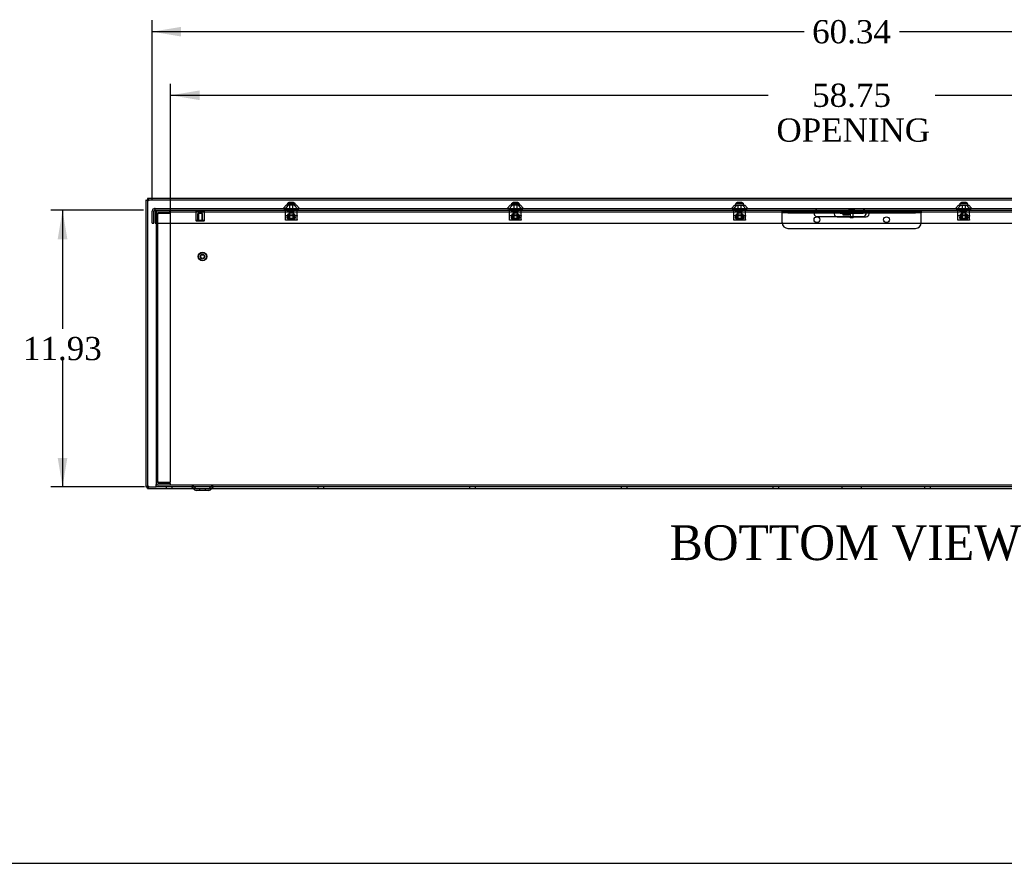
# Model space of a CAD drawing. Header units: inches. Extents: x 1 to 240, y -1 to 159.
# Tile 2 of 11: x 39 to 82, y 0 to 37. Entities that reach past the tile are written whole.
import ezdxf
from ezdxf.enums import TextEntityAlignment as Align
from ezdxf.lldxf.tags import DXFTag

# ---------------------------------------------------------------- set-up
doc = ezdxf.new("R2010")
doc.units = ezdxf.units.IN
doc.header["$MEASUREMENT"] = 0
for name, color, linetype in [('COM55240', 7, 'Continuous'), ('COM70472-33', 7, 'Continuous'), ('COM70473-33', 7, 'Continuous'), ('COM70474-5', 7, 'Continuous'), ('COM70475', 7, 'Continuous'), ('COM70985-13', 7, 'Continuous'), ('Default', 7, 'Continuous'), ('NTS16522', 7, 'Continuous'), ('RNG17670', 7, 'Continuous'), ('RVT19019', 7, 'Continuous'), ('SCS19475', 7, 'Continuous'), ('STD26152', 7, 'Continuous')]:
    doc.layers.add(name, color=color, linetype=linetype)
doc.styles.add('SEACAD_Times_New_Roman', font='times.ttf')
tags = doc.linetypes.add('HIDDEN2', pattern=[0.1875, 0.125, -0.0625]).pattern_tags.tags
tags[6:7] = [DXFTag(74, 4), DXFTag(75, 0), DXFTag(340, '0'), DXFTag(46, 0.0), DXFTag(50, 0.0), DXFTag(44, 0.0), DXFTag(45, 0.0)]
tags[4:5] = [DXFTag(74, 4), DXFTag(75, 0), DXFTag(340, '0'), DXFTag(46, 0.0), DXFTag(50, 0.0), DXFTag(44, 0.0), DXFTag(45, 0.0)]
doc.dimstyles.new('HAMMOND_(STH_-_240x160)', dxfattribs={"dimtxt": 1, "dimasz": 1.25, "dimexe": 0.5, "dimexo": 0.5, "dimgap": 0.25, "dimtad": 0, "dimtih": 1, "dimtoh": 1, "dimzin": 0, "dimdsep": 46, "dimtxsty": 'SEACAD_Times_New_Roman', "dimblk1": '_SE_FILLED', "dimblk2": '_SE_FILLED', "dimsah": 1, "dimcen": 0.5, "dimadec": 0, "dimazin": 0, "dimtfac": 0.8, "dimtofl": 0, "dimtmove": 1, "dimatfit": 3, "dimfxl": 1, "dimtolj": 1, "dimtzin": 0, "dimarcsym": 0})

# ---------------------------------------------------------------- blocks, each defined once
blk = doc.blocks.new('SE6')
at = {"layer": 'COM55240', "color": 7, "linetype": 'Continuous'}
for p, q in [((74.654, 28.488), (74.654, 28.431)), ((74.654, 28.488), (74.716, 28.488)), ((74.716, 28.488), (75.591, 28.488)), ((74.716, 28.488), (74.716, 28.431)), ((75.591, 28.488), (75.591, 28.431)), ((75.591, 28.488), (75.654, 28.488)), ((75.654, 28.488), (75.654, 28.431)), ((74.654, 28.431), (74.716, 28.431)), ((74.716, 28.431), (75.591, 28.431)), ((74.779, 28.431), (74.779, 28.428)), ((74.779, 28.344), (74.779, 28.428)), ((75.029, 28.344), (74.779, 28.344)), ((75.029, 28.428), (75.029, 28.431)), ((75.029, 28.428), (75.029, 28.344)), ((75.591, 28.431), (75.654, 28.431))]:
    blk.add_line(p, q, dxfattribs=at)
at = {"layer": 'COM55240', "color": 7, "linetype": 'HIDDEN2'}
for p, q in [((74.779, 28.431), (74.779, 28.488)), ((74.779, 28.431), (74.779, 28.488)), ((74.779, 28.488), (74.779, 28.431)), ((75.029, 28.431), (75.029, 28.488)), ((75.029, 28.431), (75.029, 28.488)), ((75.085, 28.488), (75.085, 28.431)), ((75.222, 28.431), (75.222, 28.488)), ((75.341, 28.488), (75.341, 28.431)), ((75.466, 28.431), (75.466, 28.488)), ((75.529, 28.431), (75.529, 28.488)), ((75.029, 28.395), (74.779, 28.395))]:
    blk.add_line(p, q, dxfattribs=at)
at = {"layer": 'COM70472-33', "color": 7, "linetype": 'HIDDEN2'}
for p, q in [((45.154, 28.56), (45.154, 28.007)), ((45.749, 28.452), (45.749, 28.56)), ((45.779, 28.452), (45.779, 28.56)), ((45.779, 28.488), (73.654, 28.488)), ((50.867, 28.56), (50.867, 28.488)), ((51.097, 28.488), (51.097, 28.56)), ((60.536, 28.56), (60.536, 28.488)), ((60.766, 28.488), (60.766, 28.56)), ((70.204, 28.56), (70.204, 28.488)), ((70.434, 28.488), (70.434, 28.56)), ((73.654, 28.488), (74.441, 28.488)), ((75.085, 28.56), (75.085, 28.488)), ((75.222, 28.488), (75.222, 28.56)), ((75.654, 28.488), (104.529, 28.488)), ((79.873, 28.56), (79.873, 28.488)), ((80.103, 28.488), (80.103, 28.56)), ((45.749, 28.452), (45.779, 28.452)), ((73.654, 28.293), (74.462, 28.293)), ((105.154, 16.704), (45.154, 16.704)), ((46.746, 16.674), (46.863, 16.557)), ((47.444, 16.557), (47.561, 16.674)), ((47.423, 16.548), (46.885, 16.548)), ((47.029, 16.548), (47.029, 16.476)), ((47.279, 16.476), (47.279, 16.548))]:
    blk.add_line(p, q, dxfattribs=at)
at = {"layer": 'COM70472-33', "color": 7, "linetype": 'Continuous'}
for p, q in [((74.441, 28.488), (74.654, 28.488)), ((74.462, 28.293), (75.654, 28.293)), ((45.154, 28.007), (45.154, 16.74)), ((45.154, 16.632), (45.154, 16.74)), ((105.154, 16.632), (45.154, 16.632)), ((46.695, 16.623), (46.813, 16.506)), ((47.495, 16.506), (47.612, 16.623)), ((47.423, 16.476), (46.885, 16.476))]:
    blk.add_line(p, q, dxfattribs=at)
at = {"layer": 'COM70472-33', "color": 7, "linetype": 'HIDDEN2'}
for centre, radius, start, end in [((73.654, 28.418), 0.125, 164.2167, 270), ((46.674, 16.602), 0.102, 45, 90), ((47.633, 16.602), 0.102, 90, 135), ((46.885, 16.578), 0.03, 225, 270), ((47.423, 16.578), 0.03, 270, 315)]:
    blk.add_arc(centre, radius, start, end, dxfattribs=at)
at = {"layer": 'COM70472-33', "color": 7, "linetype": 'Continuous'}
for centre, radius, start, end in [((75.654, 28.418), 0.125, 270, 15.7833), ((46.674, 16.602), 0.03, 45, 90), ((47.633, 16.602), 0.03, 90, 135), ((46.885, 16.578), 0.102, 225, 270), ((47.423, 16.578), 0.102, 270, 315)]:
    blk.add_arc(centre, radius, start, end, dxfattribs=at)
at = {"layer": 'COM70472-33', "color": 7, "linetype": 'HIDDEN2'}
for points, knots in [([(73.654, 28.56), (73.647, 28.56), (73.64, 28.56), (73.627, 28.56), (73.62, 28.56), (73.608, 28.559), (73.601, 28.558), (73.589, 28.555), (73.584, 28.553), (73.573, 28.547), (73.568, 28.542), (73.559, 28.531), (73.554, 28.524), (73.547, 28.507), (73.543, 28.498), (73.538, 28.476), (73.535, 28.464), (73.533, 28.452)], [0, 0, 0, 0, 0.125, 0.125, 0.25, 0.25, 0.375, 0.375, 0.5, 0.5, 0.625, 0.625, 0.75, 0.75, 0.875, 0.875, 1, 1, 1, 1]), ([(73.654, 28.488), (73.651, 28.488), (73.645, 28.488), (73.636, 28.488), (73.627, 28.488), (73.618, 28.488), (73.61, 28.488), (73.601, 28.487), (73.593, 28.487), (73.586, 28.486), (73.575, 28.484), (73.563, 28.481), (73.552, 28.475), (73.545, 28.469), (73.54, 28.464), (73.536, 28.458), (73.534, 28.454), (73.533, 28.452)], [0, 0, 0, 0, 0.064467, 0.128729, 0.192586, 0.25584, 0.318296, 0.379772, 0.440105, 0.499142, 0.556739, 0.680356, 0.795221, 0.84942, 0.9015, 0.95162, 1, 1, 1, 1]), ([(75.752, 28.525), (75.75, 28.529), (75.747, 28.533), (75.74, 28.542), (75.735, 28.547), (75.724, 28.553), (75.718, 28.555), (75.706, 28.558), (75.7, 28.559), (75.687, 28.56), (75.681, 28.56), (75.667, 28.56), (75.66, 28.56), (75.654, 28.56)], [0.2983962, 0.2983962, 0.2983962, 0.2983962, 0.375, 0.375, 0.5, 0.5, 0.625, 0.625, 0.75, 0.75, 0.875, 0.875, 1, 1, 1, 1])]:
    blk.add_open_spline(points, degree=3, knots=knots, dxfattribs=at)
at = {"layer": 'COM70472-33', "color": 7, "linetype": 'Continuous'}
for points, knots in [([(75.774, 28.452), (75.773, 28.453), (75.772, 28.456), (75.77, 28.459), (75.768, 28.462), (75.766, 28.465), (75.763, 28.468), (75.76, 28.471), (75.757, 28.473), (75.754, 28.476), (75.75, 28.478), (75.746, 28.479), (75.742, 28.481), (75.738, 28.482), (75.734, 28.484), (75.725, 28.486), (75.712, 28.487), (75.696, 28.488), (75.68, 28.488), (75.667, 28.488), (75.658, 28.488), (75.654, 28.488)], [0, 0, 0, 0, 0.027466, 0.055461, 0.084035, 0.11323, 0.14308, 0.173615, 0.204858, 0.236824, 0.269518, 0.302936, 0.337071, 0.37191, 0.407439, 0.443638, 0.575107, 0.712953, 0.807502, 0.903408, 1, 1, 1, 1]), ([(75.774, 28.452), (75.772, 28.464), (75.77, 28.476), (75.764, 28.498), (75.761, 28.507), (75.755, 28.519), (75.754, 28.522), (75.752, 28.525)], [0, 0, 0, 0, 0.125, 0.125, 0.25, 0.25, 0.2983962, 0.2983962, 0.2983962, 0.2983962])]:
    blk.add_open_spline(points, degree=3, knots=knots, dxfattribs=at)
at = {"layer": 'COM70473-33', "color": 7, "linetype": 'Continuous'}
for p, q in [((44.982, 28.007), (44.982, 28.524)), ((45.054, 28.007), (45.054, 28.524)), ((45.107, 28.632), (45.09, 28.632)), ((45.107, 28.56), (45.09, 28.56)), ((45.107, 28.632), (105.201, 28.632)), ((45.107, 28.524), (45.107, 28.632)), ((45.107, 28.524), (45.107, 28.007)), ((50.758, 28.778), (50.631, 28.632)), ((51.206, 28.778), (50.758, 28.778)), ((51.333, 28.632), (51.206, 28.778)), ((60.427, 28.778), (60.3, 28.632)), ((60.874, 28.778), (60.427, 28.778)), ((61.001, 28.632), (60.874, 28.778)), ((70.095, 28.778), (69.968, 28.632)), ((70.095, 28.778), (70.543, 28.778)), ((70.67, 28.632), (70.543, 28.778)), ((75.779, 28.524), (74.529, 28.524)), ((79.764, 28.778), (79.637, 28.632)), ((79.764, 28.778), (80.212, 28.778)), ((80.339, 28.632), (80.212, 28.778)), ((74.529, 28.274), (75.779, 28.274)), ((44.982, 28.007), (45.054, 28.007)), ((45.107, 28.007), (105.201, 28.007))]:
    blk.add_line(p, q, dxfattribs=at)
at = {"layer": 'COM70473-33', "color": 7, "linetype": 'HIDDEN2'}
for p, q in [((45.107, 28.56), (105.201, 28.56)), ((50.853, 28.778), (50.685, 28.585)), ((51.278, 28.585), (51.11, 28.778)), ((60.522, 28.778), (60.354, 28.585)), ((60.947, 28.585), (60.779, 28.778)), ((70.191, 28.778), (70.023, 28.585)), ((70.616, 28.585), (70.448, 28.778)), ((79.86, 28.778), (79.692, 28.585)), ((80.285, 28.585), (80.117, 28.778))]:
    blk.add_line(p, q, dxfattribs=at)
at = {"layer": 'COM70473-33', "color": 7, "linetype": 'Continuous'}
for centre, radius, start, end in [((45.09, 28.524), 0.108, 90, 180), ((45.09, 28.524), 0.036, 90, 180), ((74.529, 28.399), 0.125, 90, 270), ((75.779, 28.399), 0.125, 270, 90)]:
    blk.add_arc(centre, radius, start, end, dxfattribs=at)
at = {"layer": 'COM70473-33', "color": 7, "linetype": 'HIDDEN2'}
for centre, start, end in [((50.631, 28.632), 270, 319), ((51.333, 28.632), 221, 270), ((60.3, 28.632), 270, 319), ((61.001, 28.632), 221, 270), ((69.968, 28.632), 270, 319), ((70.67, 28.632), 221, 270), ((79.637, 28.632), 270, 319), ((80.339, 28.632), 221, 270)]:
    blk.add_arc(centre, 0.072, start, end, dxfattribs=at)
at = {"layer": 'COM70474-5', "color": 7, "linetype": 'HIDDEN2'}
for p, q in [((45.262, 28.54), (45.779, 28.54)), ((45.262, 28.468), (45.779, 28.468)), ((45.154, 28.415), (45.262, 28.415)), ((45.226, 28.432), (45.226, 28.415)), ((45.226, 16.829), (45.226, 28.415)), ((45.779, 28.415), (45.262, 28.415)), ((45.779, 16.829), (45.779, 28.415)), ((45.262, 16.829), (45.154, 16.829)), ((45.226, 16.829), (45.226, 16.812)), ((45.262, 16.829), (45.779, 16.829)), ((45.779, 16.776), (45.262, 16.776)), ((45.779, 16.704), (45.779, 16.776))]:
    blk.add_line(p, q, dxfattribs=at)
for centre, radius, start, end in [((45.262, 28.432), 0.108, 90, 180), ((45.262, 28.432), 0.036, 90, 180), ((45.262, 16.812), 0.108, 180, 270), ((45.262, 16.812), 0.036, 180, 270)]:
    blk.add_arc(centre, radius, start, end, dxfattribs=at)
at = {"layer": 'COM70475', "color": 7, "linetype": 'HIDDEN2'}
for p, q in [((72.154, 28.452), (72.154, 28.524)), ((72.154, 28.524), (72.404, 28.524)), ((72.404, 28.524), (74.529, 28.524)), ((75.779, 28.524), (77.904, 28.524)), ((77.904, 28.524), (78.154, 28.524)), ((78.154, 28.524), (78.154, 28.452)), ((72.154, 28.416), (72.154, 28.452)), ((72.404, 28.452), (72.154, 28.452)), ((72.154, 28.024), (72.154, 28.416)), ((72.404, 28.452), (74.416, 28.452)), ((74.654, 28.452), (75.654, 28.452)), ((75.774, 28.452), (77.904, 28.452)), ((78.154, 28.452), (77.904, 28.452)), ((78.154, 28.416), (78.154, 28.452)), ((78.154, 28.024), (78.154, 28.416)), ((72.404, 27.774), (77.904, 27.774))]:
    blk.add_line(p, q, dxfattribs=at)
at = {"layer": 'COM70475', "color": 7, "linetype": 'Continuous'}
for p, q in [((74.416, 28.452), (74.654, 28.452)), ((75.654, 28.452), (75.774, 28.452))]:
    blk.add_line(p, q, dxfattribs=at)
at = {"layer": 'COM70475', "color": 7, "linetype": 'HIDDEN2'}
for centre in [(73.654, 28.149), (76.654, 28.149)]:
    blk.add_circle(centre, 0.125, dxfattribs=at)
for centre, start, end in [((72.404, 28.024), 180, 270), ((77.904, 28.024), 270, 0)]:
    blk.add_arc(centre, 0.25, start, end, dxfattribs=at)
at = {"layer": 'COM70985-13', "color": 7, "linetype": 'Continuous'}
for p, q in [((44.716, 28.998), (44.716, 16.632)), ((44.716, 28.998), (44.788, 28.998)), ((44.788, 29.07), (44.788, 28.998)), ((105.519, 29.07), (44.788, 29.07)), ((105.519, 28.998), (44.788, 28.998)), ((44.788, 28.998), (44.788, 16.632)), ((44.716, 16.632), (44.788, 16.632)), ((44.788, 16.632), (45.154, 16.632)), ((44.788, 16.56), (44.788, 16.632)), ((46.735, 16.583), (46.735, 16.56)), ((47.573, 16.56), (47.573, 16.584)), ((74.734, 16.632), (74.734, 16.56)), ((75.573, 16.56), (75.573, 16.632)), ((44.788, 16.56), (46.735, 16.56)), ((46.735, 16.56), (46.758, 16.56)), ((47.549, 16.56), (47.573, 16.56)), ((47.573, 16.56), (74.734, 16.56)), ((74.734, 16.56), (75.573, 16.56)), ((75.573, 16.56), (102.734, 16.56))]:
    blk.add_line(p, q, dxfattribs=at)
at = {"layer": 'COM70985-13', "color": 7, "linetype": 'HIDDEN2'}
for p, q in [((45.591, 16.632), (45.591, 16.56)), ((45.841, 16.56), (45.841, 16.632)), ((46.735, 16.632), (46.735, 16.583)), ((47.573, 16.584), (47.573, 16.632)), ((52.133, 16.632), (52.133, 16.56)), ((52.383, 16.56), (52.383, 16.632)), ((58.675, 16.632), (58.675, 16.56)), ((58.925, 16.56), (58.925, 16.632)), ((65.216, 16.632), (65.216, 16.56)), ((65.466, 16.56), (65.466, 16.632)), ((71.758, 16.632), (71.758, 16.56)), ((72.008, 16.56), (72.008, 16.632)), ((78.3, 16.632), (78.3, 16.56)), ((78.55, 16.56), (78.55, 16.632)), ((46.758, 16.56), (47.549, 16.56))]:
    blk.add_line(p, q, dxfattribs=at)
for points in [[(44.824, 28.962), (44.81, 28.965), (44.796, 28.968), (44.77, 28.974), (44.758, 28.977), (44.738, 28.983), (44.73, 28.986), (44.719, 28.992), (44.716, 28.995), (44.716, 28.998)], [(44.788, 29.07), (44.791, 29.07), (44.794, 29.067), (44.8, 29.056), (44.803, 29.048), (44.809, 29.028), (44.812, 29.016), (44.818, 28.99), (44.821, 28.976), (44.824, 28.962)], [(44.716, 16.632), (44.716, 16.635), (44.719, 16.638), (44.73, 16.644), (44.738, 16.647), (44.758, 16.653), (44.77, 16.656), (44.796, 16.662), (44.81, 16.665), (44.824, 16.668)], [(44.824, 16.668), (44.821, 16.654), (44.818, 16.64), (44.812, 16.614), (44.809, 16.602), (44.803, 16.582), (44.8, 16.574), (44.794, 16.563), (44.791, 16.56), (44.788, 16.56)]]:
    blk.add_open_spline(points, degree=3, knots=[0, 0, 0, 0, 0.25, 0.25, 0.5, 0.5, 0.75, 0.75, 1, 1, 1, 1], dxfattribs=at)
at = {"layer": 'COM70985-13', "color": 7, "linetype": 'Continuous'}
for points in [[(44.788, 28.998), (44.794, 28.998), (44.8, 28.994), (44.812, 28.981), (44.818, 28.971), (44.824, 28.962)], [(44.824, 28.962), (44.815, 28.968), (44.805, 28.974), (44.792, 28.986), (44.788, 28.992), (44.788, 28.998)], [(44.788, 16.632), (44.788, 16.638), (44.792, 16.644), (44.805, 16.656), (44.815, 16.662), (44.824, 16.668)], [(44.824, 16.668), (44.818, 16.659), (44.812, 16.649), (44.8, 16.636), (44.794, 16.632), (44.788, 16.632)]]:
    blk.add_open_spline(points, degree=3, knots=[0, 0, 0, 0, 0.5, 0.5, 1, 1, 1, 1], dxfattribs=at)
at = {"layer": 'NTS16522', "color": 7, "linetype": 'HIDDEN2'}
for p, q in [((50.732, 28.56), (50.732, 28.578)), ((50.732, 28.578), (51.232, 28.578)), ((50.732, 28.544), (50.732, 28.56)), ((50.732, 28.328), (50.732, 28.544)), ((50.795, 28.56), (50.795, 28.578)), ((50.839, 28.56), (50.839, 28.578)), ((50.875, 28.578), (50.875, 28.56)), ((51.089, 28.56), (51.089, 28.578)), ((51.125, 28.56), (51.125, 28.578)), ((51.169, 28.56), (51.169, 28.578)), ((51.232, 28.56), (51.232, 28.578)), ((51.232, 28.56), (51.232, 28.544)), ((51.232, 28.328), (51.232, 28.544)), ((60.401, 28.56), (60.401, 28.578)), ((60.401, 28.578), (60.901, 28.578)), ((60.401, 28.544), (60.401, 28.56)), ((60.401, 28.328), (60.401, 28.544)), ((60.464, 28.56), (60.464, 28.578)), ((60.508, 28.56), (60.508, 28.578)), ((60.544, 28.578), (60.544, 28.56)), ((60.758, 28.56), (60.758, 28.578)), ((60.794, 28.56), (60.794, 28.578)), ((60.838, 28.56), (60.838, 28.578)), ((60.901, 28.56), (60.901, 28.578)), ((60.901, 28.56), (60.901, 28.544)), ((60.901, 28.328), (60.901, 28.544)), ((70.069, 28.56), (70.069, 28.578)), ((70.069, 28.578), (70.569, 28.578)), ((70.069, 28.544), (70.069, 28.56)), ((70.069, 28.328), (70.069, 28.544)), ((70.132, 28.56), (70.132, 28.578)), ((70.176, 28.56), (70.176, 28.578)), ((70.212, 28.578), (70.212, 28.56)), ((70.426, 28.56), (70.426, 28.578)), ((70.462, 28.56), (70.462, 28.578)), ((70.506, 28.56), (70.506, 28.578)), ((70.569, 28.56), (70.569, 28.578)), ((70.569, 28.56), (70.569, 28.544)), ((70.569, 28.328), (70.569, 28.544)), ((79.738, 28.56), (79.738, 28.578)), ((79.738, 28.578), (80.238, 28.578)), ((79.738, 28.544), (79.738, 28.56)), ((79.738, 28.328), (79.738, 28.544)), ((79.801, 28.56), (79.801, 28.578)), ((79.845, 28.56), (79.845, 28.578)), ((79.881, 28.578), (79.881, 28.56)), ((80.095, 28.56), (80.095, 28.578)), ((80.131, 28.56), (80.131, 28.578)), ((80.175, 28.56), (80.175, 28.578)), ((80.238, 28.56), (80.238, 28.578)), ((80.238, 28.56), (80.238, 28.544)), ((80.238, 28.328), (80.238, 28.544)), ((50.732, 28.328), (51.232, 28.328)), ((50.732, 28.296), (50.732, 28.328)), ((51.232, 28.31), (50.732, 28.31)), ((50.732, 28.165), (50.732, 28.296)), ((50.732, 28.133), (50.732, 28.165)), ((50.732, 28.15), (51.232, 28.15)), ((51.232, 28.133), (50.732, 28.133)), ((50.806, 28.21), (50.824, 28.31)), ((50.806, 28.21), (50.827, 28.185)), ((50.806, 28.21), (50.831, 28.21)), ((50.838, 28.357), (50.823, 28.357)), ((50.823, 28.357), (50.823, 28.347)), ((50.837, 28.347), (50.823, 28.347)), ((50.827, 28.185), (50.831, 28.21)), ((51.137, 28.185), (50.827, 28.185)), ((50.849, 28.31), (50.831, 28.21)), ((50.831, 28.21), (51.132, 28.21)), ((50.838, 28.357), (50.833, 28.328)), ((50.838, 28.357), (50.846, 28.401)), ((50.838, 28.357), (50.84, 28.357)), ((50.861, 28.357), (50.84, 28.357)), ((50.846, 28.401), (51.117, 28.401)), ((50.861, 28.357), (50.861, 28.401)), ((50.875, 28.15), (50.875, 28.133)), ((50.887, 28.185), (50.887, 28.401)), ((50.904, 28.195), (50.894, 28.185)), ((50.904, 28.401), (50.904, 28.195)), ((51.06, 28.195), (50.904, 28.195)), ((51.06, 28.195), (51.06, 28.401)), ((51.07, 28.185), (51.06, 28.195)), ((51.077, 28.185), (51.077, 28.401)), ((51.089, 28.133), (51.089, 28.15)), ((51.102, 28.401), (51.102, 28.357)), ((51.124, 28.357), (51.102, 28.357)), ((51.132, 28.21), (51.114, 28.31)), ((51.117, 28.401), (51.125, 28.357)), ((51.124, 28.357), (51.125, 28.357)), ((51.125, 28.357), (51.13, 28.328)), ((51.125, 28.357), (51.14, 28.357)), ((51.127, 28.347), (51.14, 28.347)), ((51.157, 28.21), (51.132, 28.21)), ((51.137, 28.185), (51.132, 28.21)), ((51.137, 28.185), (51.157, 28.21)), ((51.14, 28.347), (51.14, 28.357)), ((51.14, 28.31), (51.157, 28.21)), ((51.232, 28.328), (51.232, 28.296)), ((51.232, 28.165), (51.232, 28.296)), ((51.232, 28.165), (51.232, 28.133)), ((60.401, 28.328), (60.901, 28.328)), ((60.401, 28.296), (60.401, 28.328)), ((60.901, 28.31), (60.401, 28.31)), ((60.401, 28.165), (60.401, 28.296)), ((60.401, 28.133), (60.401, 28.165)), ((60.401, 28.15), (60.901, 28.15)), ((60.901, 28.133), (60.401, 28.133)), ((60.475, 28.21), (60.493, 28.31)), ((60.475, 28.21), (60.496, 28.185)), ((60.475, 28.21), (60.5, 28.21)), ((60.507, 28.357), (60.492, 28.357)), ((60.492, 28.357), (60.492, 28.347)), ((60.505, 28.347), (60.492, 28.347)), ((60.496, 28.185), (60.5, 28.21)), ((60.806, 28.185), (60.496, 28.185)), ((60.518, 28.31), (60.5, 28.21)), ((60.5, 28.21), (60.801, 28.21)), ((60.507, 28.357), (60.502, 28.328)), ((60.507, 28.357), (60.515, 28.401)), ((60.507, 28.357), (60.509, 28.357)), ((60.53, 28.357), (60.509, 28.357)), ((60.515, 28.401), (60.786, 28.401)), ((60.53, 28.357), (60.53, 28.401)), ((60.544, 28.15), (60.544, 28.133)), ((60.556, 28.185), (60.556, 28.401)), ((60.572, 28.195), (60.562, 28.185)), ((60.572, 28.401), (60.572, 28.195)), ((60.729, 28.195), (60.572, 28.195)), ((60.729, 28.195), (60.729, 28.401)), ((60.739, 28.185), (60.729, 28.195)), ((60.746, 28.185), (60.746, 28.401)), ((60.758, 28.133), (60.758, 28.15)), ((60.771, 28.401), (60.771, 28.357)), ((60.793, 28.357), (60.771, 28.357)), ((60.801, 28.21), (60.783, 28.31)), ((60.786, 28.401), (60.794, 28.357)), ((60.793, 28.357), (60.794, 28.357)), ((60.794, 28.357), (60.799, 28.328)), ((60.794, 28.357), (60.809, 28.357)), ((60.796, 28.347), (60.809, 28.347)), ((60.826, 28.21), (60.801, 28.21)), ((60.806, 28.185), (60.801, 28.21)), ((60.806, 28.185), (60.826, 28.21)), ((60.808, 28.31), (60.826, 28.21)), ((60.809, 28.347), (60.809, 28.357)), ((60.901, 28.328), (60.901, 28.296)), ((60.901, 28.165), (60.901, 28.296)), ((60.901, 28.165), (60.901, 28.133)), ((70.069, 28.328), (70.569, 28.328)), ((70.069, 28.296), (70.069, 28.328)), ((70.569, 28.31), (70.069, 28.31)), ((70.069, 28.165), (70.069, 28.296)), ((70.069, 28.133), (70.069, 28.165)), ((70.069, 28.15), (70.569, 28.15)), ((70.569, 28.133), (70.069, 28.133)), ((70.144, 28.21), (70.161, 28.31)), ((70.144, 28.21), (70.164, 28.185)), ((70.144, 28.21), (70.169, 28.21)), ((70.176, 28.357), (70.161, 28.357)), ((70.161, 28.357), (70.161, 28.347)), ((70.174, 28.347), (70.161, 28.347)), ((70.164, 28.185), (70.169, 28.21)), ((70.474, 28.185), (70.164, 28.185)), ((70.187, 28.31), (70.169, 28.21)), ((70.169, 28.21), (70.47, 28.21)), ((70.176, 28.357), (70.171, 28.328)), ((70.176, 28.357), (70.184, 28.401)), ((70.176, 28.357), (70.177, 28.357)), ((70.199, 28.357), (70.177, 28.357)), ((70.184, 28.401), (70.455, 28.401)), ((70.199, 28.357), (70.199, 28.401)), ((70.212, 28.15), (70.212, 28.133)), ((70.224, 28.185), (70.224, 28.401)), ((70.241, 28.195), (70.231, 28.185)), ((70.241, 28.401), (70.241, 28.195)), ((70.241, 28.195), (70.397, 28.195)), ((70.397, 28.195), (70.397, 28.401)), ((70.407, 28.185), (70.397, 28.195)), ((70.414, 28.185), (70.414, 28.401)), ((70.426, 28.133), (70.426, 28.15)), ((70.44, 28.401), (70.44, 28.357)), ((70.461, 28.357), (70.44, 28.357)), ((70.47, 28.21), (70.452, 28.31)), ((70.455, 28.401), (70.463, 28.357)), ((70.461, 28.357), (70.463, 28.357)), ((70.463, 28.357), (70.468, 28.328)), ((70.463, 28.357), (70.478, 28.357)), ((70.464, 28.347), (70.478, 28.347)), ((70.495, 28.21), (70.47, 28.21)), ((70.474, 28.185), (70.47, 28.21)), ((70.474, 28.185), (70.495, 28.21)), ((70.477, 28.31), (70.495, 28.21)), ((70.478, 28.347), (70.478, 28.357)), ((70.569, 28.328), (70.569, 28.296)), ((70.569, 28.165), (70.569, 28.296)), ((70.569, 28.165), (70.569, 28.133)), ((79.738, 28.328), (80.238, 28.328)), ((79.738, 28.296), (79.738, 28.328)), ((80.238, 28.31), (79.738, 28.31)), ((79.738, 28.165), (79.738, 28.296)), ((79.738, 28.133), (79.738, 28.165)), ((79.738, 28.15), (80.238, 28.15)), ((80.238, 28.133), (79.738, 28.133)), ((79.812, 28.21), (79.83, 28.31)), ((79.812, 28.21), (79.833, 28.185)), ((79.812, 28.21), (79.838, 28.21)), ((79.845, 28.357), (79.83, 28.357)), ((79.83, 28.357), (79.83, 28.347)), ((79.843, 28.347), (79.83, 28.347)), ((79.833, 28.185), (79.838, 28.21)), ((80.143, 28.185), (79.833, 28.185)), ((79.856, 28.31), (79.838, 28.21)), ((79.838, 28.21), (80.138, 28.21)), ((79.845, 28.357), (79.84, 28.328)), ((79.845, 28.357), (79.852, 28.401)), ((79.845, 28.357), (79.846, 28.357)), ((79.867, 28.357), (79.846, 28.357)), ((79.852, 28.401), (80.124, 28.401)), ((79.867, 28.357), (79.867, 28.401)), ((79.881, 28.15), (79.881, 28.133)), ((79.893, 28.185), (79.893, 28.401)), ((79.91, 28.195), (79.9, 28.185)), ((79.91, 28.401), (79.91, 28.195)), ((79.91, 28.195), (80.066, 28.195)), ((80.066, 28.195), (80.066, 28.401)), ((80.076, 28.185), (80.066, 28.195)), ((80.083, 28.185), (80.083, 28.401)), ((80.095, 28.133), (80.095, 28.15)), ((80.109, 28.401), (80.109, 28.357)), ((80.13, 28.357), (80.109, 28.357)), ((80.138, 28.21), (80.121, 28.31)), ((80.124, 28.401), (80.131, 28.357)), ((80.13, 28.357), (80.131, 28.357)), ((80.131, 28.357), (80.137, 28.328)), ((80.131, 28.357), (80.146, 28.357)), ((80.133, 28.347), (80.146, 28.347)), ((80.164, 28.21), (80.138, 28.21)), ((80.143, 28.185), (80.138, 28.21)), ((80.143, 28.185), (80.164, 28.21)), ((80.146, 28.347), (80.146, 28.357)), ((80.146, 28.31), (80.164, 28.21)), ((80.238, 28.328), (80.238, 28.296)), ((80.238, 28.165), (80.238, 28.296)), ((80.238, 28.165), (80.238, 28.133))]:
    blk.add_line(p, q, dxfattribs=at)
for centre, start_param, end_param in [((50.782, 28.664), 0.820505, 0.946712), ((51.182, 28.664), -0.946712, -0.820505), ((60.45, 28.664), 0.820505, 0.946712), ((60.851, 28.664), -0.946712, -0.820505), ((70.119, 28.664), 0.820505, 0.946712), ((70.52, 28.664), -0.946712, -0.820505), ((79.788, 28.664), 0.820505, 0.946712), ((80.188, 28.664), -0.946712, -0.820505)]:
    blk.add_ellipse(centre, major_axis=(0, -0.451), ratio=0.176327, start_param=start_param, end_param=end_param, dxfattribs=at)
at = {"layer": 'RNG17670', "color": 7, "linetype": 'HIDDEN2'}
for p, q in [((51.08, 28.528), (50.811, 28.528)), ((50.811, 28.528), (50.811, 28.496)), ((51.08, 28.496), (50.811, 28.496)), ((50.857, 28.528), (50.857, 28.496)), ((51.08, 28.496), (51.08, 28.528)), ((60.749, 28.528), (60.48, 28.528)), ((60.48, 28.528), (60.48, 28.496)), ((60.749, 28.496), (60.48, 28.496)), ((60.526, 28.528), (60.526, 28.496)), ((60.749, 28.496), (60.749, 28.528)), ((70.149, 28.528), (70.417, 28.528)), ((70.149, 28.528), (70.149, 28.496)), ((70.149, 28.496), (70.417, 28.496)), ((70.194, 28.528), (70.194, 28.496)), ((70.417, 28.496), (70.417, 28.528)), ((79.818, 28.528), (80.086, 28.528)), ((79.818, 28.528), (79.818, 28.496)), ((79.818, 28.496), (80.086, 28.496)), ((79.863, 28.528), (79.863, 28.496)), ((80.086, 28.496), (80.086, 28.528))]:
    blk.add_line(p, q, dxfattribs=at)
at = {"layer": 'RVT19019', "color": 7, "linetype": 'HIDDEN2'}
for p, q in [((75.259, 28.6), (75.049, 28.6)), ((75.091, 28.56), (75.091, 28.431)), ((75.216, 28.431), (75.216, 28.56)), ((75.091, 28.293), (75.091, 28.232)), ((75.216, 28.232), (75.091, 28.232)), ((75.216, 28.232), (75.216, 28.293))]:
    blk.add_line(p, q, dxfattribs=at)
at = {"layer": 'RVT19019', "color": 7, "linetype": 'Continuous'}
for p, q in [((75.091, 28.431), (75.091, 28.293)), ((75.216, 28.293), (75.216, 28.431))]:
    blk.add_line(p, q, dxfattribs=at)
at = {"layer": 'RVT19019', "color": 7, "linetype": 'HIDDEN2'}
for centre, start, end in [((75.049, 28.58), 90, 270), ((75.259, 28.58), 270, 90)]:
    blk.add_arc(centre, 0.02, start, end, dxfattribs=at)
at = {"layer": 'SCS19475', "color": 7, "linetype": 'Continuous'}
for p, q in [((50.925, 28.906), (50.967, 28.906)), ((50.967, 28.906), (50.967, 28.901)), ((50.997, 28.906), (51.039, 28.906)), ((50.997, 28.901), (50.997, 28.906)), ((60.594, 28.906), (60.636, 28.906)), ((60.636, 28.906), (60.636, 28.901)), ((60.666, 28.906), (60.707, 28.906)), ((60.666, 28.901), (60.666, 28.906)), ((70.262, 28.906), (70.304, 28.906)), ((70.304, 28.906), (70.304, 28.901)), ((70.334, 28.906), (70.376, 28.906)), ((70.334, 28.901), (70.334, 28.906)), ((79.931, 28.906), (79.973, 28.906)), ((79.973, 28.906), (79.973, 28.901)), ((80.003, 28.906), (80.045, 28.906)), ((80.003, 28.901), (80.003, 28.906)), ((50.824, 28.846), (50.821, 28.846)), ((51.14, 28.846), (51.142, 28.846)), ((60.492, 28.846), (60.49, 28.846)), ((60.809, 28.846), (60.811, 28.846)), ((70.161, 28.846), (70.159, 28.846)), ((70.477, 28.846), (70.48, 28.846)), ((79.83, 28.846), (79.828, 28.846)), ((80.146, 28.846), (80.149, 28.846))]:
    blk.add_line(p, q, dxfattribs=at)
at = {"layer": 'SCS19475', "color": 7, "linetype": 'HIDDEN2'}
for p, q in [((50.967, 28.846), (50.967, 28.901)), ((50.997, 28.846), (50.997, 28.901)), ((60.636, 28.846), (60.636, 28.901)), ((60.666, 28.846), (60.666, 28.901)), ((70.304, 28.846), (70.304, 28.901)), ((70.334, 28.846), (70.334, 28.901)), ((79.973, 28.846), (79.973, 28.901)), ((80.003, 28.846), (80.003, 28.901)), ((50.824, 28.846), (50.967, 28.846)), ((51.077, 28.458), (50.887, 28.458)), ((50.887, 28.458), (50.887, 28.163)), ((50.906, 28.458), (50.906, 28.143)), ((50.908, 28.778), (50.908, 28.458)), ((50.967, 28.846), (50.997, 28.846)), ((50.997, 28.846), (51.14, 28.846)), ((51.056, 28.458), (51.056, 28.778)), ((51.058, 28.458), (51.058, 28.143)), ((51.077, 28.163), (51.077, 28.458)), ((60.492, 28.846), (60.636, 28.846)), ((60.746, 28.458), (60.556, 28.458)), ((60.556, 28.458), (60.556, 28.163)), ((60.575, 28.458), (60.575, 28.143)), ((60.577, 28.778), (60.577, 28.458)), ((60.636, 28.846), (60.666, 28.846)), ((60.666, 28.846), (60.809, 28.846)), ((60.725, 28.458), (60.725, 28.778)), ((60.726, 28.458), (60.726, 28.143)), ((60.746, 28.163), (60.746, 28.458)), ((70.161, 28.846), (70.304, 28.846)), ((70.414, 28.458), (70.224, 28.458)), ((70.224, 28.458), (70.224, 28.163)), ((70.243, 28.458), (70.243, 28.143)), ((70.245, 28.778), (70.245, 28.458)), ((70.304, 28.846), (70.334, 28.846)), ((70.334, 28.846), (70.477, 28.846)), ((70.393, 28.458), (70.393, 28.778)), ((70.395, 28.458), (70.395, 28.143)), ((70.414, 28.163), (70.414, 28.458)), ((79.83, 28.846), (79.973, 28.846)), ((80.083, 28.458), (79.893, 28.458)), ((79.893, 28.458), (79.893, 28.163)), ((79.912, 28.458), (79.912, 28.143)), ((79.914, 28.778), (79.914, 28.458)), ((79.973, 28.846), (80.003, 28.846)), ((80.003, 28.846), (80.146, 28.846)), ((80.062, 28.458), (80.062, 28.778)), ((80.064, 28.458), (80.064, 28.143)), ((80.083, 28.163), (80.083, 28.458)), ((51.077, 28.163), (50.887, 28.163)), ((50.887, 28.163), (50.916, 28.133)), ((51.047, 28.133), (50.916, 28.133)), ((51.047, 28.133), (51.077, 28.163)), ((60.746, 28.163), (60.556, 28.163)), ((60.556, 28.163), (60.585, 28.133)), ((60.716, 28.133), (60.585, 28.133)), ((60.716, 28.133), (60.746, 28.163)), ((70.414, 28.163), (70.224, 28.163)), ((70.224, 28.163), (70.254, 28.133)), ((70.385, 28.133), (70.254, 28.133)), ((70.385, 28.133), (70.414, 28.163)), ((80.083, 28.163), (79.893, 28.163)), ((79.893, 28.163), (79.923, 28.133)), ((80.054, 28.133), (79.923, 28.133)), ((80.054, 28.133), (80.083, 28.163))]:
    blk.add_line(p, q, dxfattribs=at)
at = {"layer": 'SCS19475', "color": 7, "linetype": 'Continuous'}
for centre, start, end in [((50.928, 28.781), 148.865, 181.3147), ((51.035, 28.781), 358.6853, 31.135), ((60.597, 28.781), 148.865, 181.3147), ((60.704, 28.781), 358.6853, 31.135), ((70.266, 28.781), 148.865, 181.3147), ((70.373, 28.781), 358.6853, 31.135), ((79.935, 28.781), 148.865, 181.3147), ((80.042, 28.781), 358.6853, 31.135)]:
    blk.add_arc(centre, 0.125, start, end, dxfattribs=at)
for points, knots in [([(50.824, 28.846), (50.829, 28.854), (50.835, 28.862), (50.85, 28.877), (50.858, 28.883), (50.876, 28.893), (50.885, 28.897), (50.905, 28.903), (50.915, 28.905), (50.925, 28.906)], [0, 0, 0, 0, 0.25, 0.25, 0.5, 0.5, 0.75, 0.75, 1, 1, 1, 1]), ([(50.967, 28.901), (50.972, 28.901), (50.977, 28.901), (50.987, 28.901), (50.992, 28.901), (50.997, 28.901)], [0, 0, 0, 0, 0.5, 0.5, 1, 1, 1, 1]), ([(51.039, 28.906), (51.049, 28.905), (51.059, 28.903), (51.078, 28.897), (51.088, 28.893), (51.105, 28.883), (51.114, 28.877), (51.124, 28.866), (51.128, 28.862), (51.134, 28.854), (51.137, 28.85), (51.14, 28.846)], [0, 0, 0, 0, 0.25, 0.25, 0.5, 0.5, 0.75, 0.75, 0.875, 0.875, 1, 1, 1, 1]), ([(60.492, 28.846), (60.498, 28.854), (60.504, 28.862), (60.519, 28.877), (60.527, 28.883), (60.544, 28.893), (60.554, 28.897), (60.573, 28.903), (60.583, 28.905), (60.594, 28.906)], [0, 0, 0, 0, 0.25, 0.25, 0.5, 0.5, 0.75, 0.75, 1, 1, 1, 1]), ([(60.636, 28.901), (60.641, 28.901), (60.646, 28.901), (60.656, 28.901), (60.661, 28.901), (60.666, 28.901)], [0, 0, 0, 0, 0.5, 0.5, 1, 1, 1, 1]), ([(60.707, 28.906), (60.717, 28.905), (60.727, 28.903), (60.747, 28.897), (60.756, 28.893), (60.774, 28.883), (60.782, 28.877), (60.793, 28.866), (60.797, 28.862), (60.803, 28.854), (60.806, 28.85), (60.809, 28.846)], [0, 0, 0, 0, 0.25, 0.25, 0.5, 0.5, 0.75, 0.75, 0.875, 0.875, 1, 1, 1, 1]), ([(70.161, 28.846), (70.167, 28.854), (70.173, 28.862), (70.187, 28.877), (70.196, 28.883), (70.213, 28.893), (70.223, 28.897), (70.242, 28.903), (70.252, 28.905), (70.262, 28.906)], [0, 0, 0, 0, 0.25, 0.25, 0.5, 0.5, 0.75, 0.75, 1, 1, 1, 1]), ([(70.304, 28.901), (70.309, 28.901), (70.314, 28.901), (70.324, 28.901), (70.329, 28.901), (70.334, 28.901)], [0, 0, 0, 0, 0.5, 0.5, 1, 1, 1, 1]), ([(70.376, 28.906), (70.386, 28.905), (70.396, 28.903), (70.416, 28.897), (70.425, 28.893), (70.443, 28.883), (70.451, 28.877), (70.462, 28.866), (70.465, 28.862), (70.472, 28.854), (70.475, 28.85), (70.477, 28.846)], [0, 0, 0, 0, 0.25, 0.25, 0.5, 0.5, 0.75, 0.75, 0.875, 0.875, 1, 1, 1, 1]), ([(79.83, 28.846), (79.835, 28.854), (79.842, 28.862), (79.856, 28.877), (79.864, 28.883), (79.882, 28.893), (79.891, 28.897), (79.911, 28.903), (79.921, 28.905), (79.931, 28.906)], [0, 0, 0, 0, 0.25, 0.25, 0.5, 0.5, 0.75, 0.75, 1, 1, 1, 1]), ([(79.973, 28.901), (79.978, 28.901), (79.983, 28.901), (79.993, 28.901), (79.998, 28.901), (80.003, 28.901)], [0, 0, 0, 0, 0.5, 0.5, 1, 1, 1, 1]), ([(80.045, 28.906), (80.055, 28.905), (80.065, 28.903), (80.085, 28.897), (80.094, 28.893), (80.112, 28.883), (80.12, 28.877), (80.131, 28.866), (80.134, 28.862), (80.141, 28.854), (80.144, 28.85), (80.146, 28.846)], [0, 0, 0, 0, 0.25, 0.25, 0.5, 0.5, 0.75, 0.75, 0.875, 0.875, 1, 1, 1, 1])]:
    blk.add_open_spline(points, degree=3, knots=knots, dxfattribs=at)
at = {"layer": 'STD26152', "color": 7, "linetype": 'HIDDEN2'}
for p, q in [((46.886, 28.56), (46.866, 28.54)), ((46.866, 28.54), (47.241, 28.54)), ((46.866, 28.54), (46.866, 28.12)), ((47.054, 28.467), (46.976, 28.42)), ((47.132, 28.42), (47.054, 28.467)), ((47.241, 28.54), (47.221, 28.56)), ((47.241, 28.12), (47.241, 28.54)), ((47.241, 28.12), (46.866, 28.12)), ((46.866, 28.12), (46.886, 28.1)), ((46.886, 28.1), (47.221, 28.1)), ((46.959, 28.42), (46.976, 28.42)), ((46.959, 28.1), (46.959, 28.42)), ((47.132, 28.42), (46.976, 28.42)), ((46.976, 28.42), (46.976, 28.1)), ((47.132, 28.1), (47.132, 28.42)), ((47.149, 28.42), (47.132, 28.42)), ((47.149, 28.1), (47.149, 28.42)), ((47.221, 28.1), (47.241, 28.12))]:
    blk.add_line(p, q, dxfattribs=at)
for radius in [0.188, 0.168, 0.095, 0.0781]:
    blk.add_circle((47.154, 26.56), radius, dxfattribs=at)
blk = doc.blocks.new('DMBLK5676')
at = {"layer": 'Default', "linetype": 'Continuous'}
for points in [[(40.907, 27.31), (41.324, 27.31), (41.116, 28.56)], [(40.907, 17.882), (41.116, 16.632), (41.324, 17.882)]]:
    blk.add_hatch(color=7, dxfattribs=at).paths.add_polyline_path(points)
at = {"layer": 'Default', "color": 7, "linetype": 'Continuous'}
for p, q in [((44.607, 28.56), (40.616, 28.56)), ((41.116, 28.56), (41.116, 23.446)), ((41.116, 22.096), (41.116, 16.632)), ((44.654, 16.632), (40.616, 16.632))]:
    blk.add_line(p, q, dxfattribs=at)
at = {"layer": 'Default', "color": 7, "linetype": 'Continuous', "style": 'SEACAD_Times_New_Roman'}
blk.add_text('11.93', height=1, dxfattribs=at).set_placement((39.41, 23.096), align=Align.TOP_LEFT)
blk = doc.blocks.new('_SE_FILLED')
at = {"color": 0}
blk.add_line((0, 0), (-1, 0), dxfattribs=at)
blk.add_solid([(0, 0), (-1, -0.1665), (-1, 0.1665), (0, 0)], dxfattribs=at)
blk = doc.blocks.new('DMBLK5683')
at = {"layer": 'Default', "linetype": 'Continuous'}
for points in [[(47.029, 33.723), (45.779, 33.514), (47.029, 33.306)], [(103.279, 33.723), (103.279, 33.306), (104.529, 33.514)]]:
    blk.add_hatch(color=7, dxfattribs=at).paths.add_polyline_path(points)
at = {"layer": 'Default', "color": 7, "linetype": 'Continuous'}
for p, q in [((45.779, 23.122), (45.779, 34.014)), ((104.529, 28.935), (104.529, 34.014)), ((45.779, 33.514), (71.557, 33.514)), ((78.75, 33.514), (104.529, 33.514))]:
    blk.add_line(p, q, dxfattribs=at)
at = {"layer": 'Default', "color": 7, "linetype": 'Continuous', "style": 'SEACAD_Times_New_Roman'}
for s, p in [('58.75', (73.448, 34.014)), ('OPENING', (71.907, 32.514))]:
    blk.add_text(s, height=1, dxfattribs=at).set_placement(p, align=Align.TOP_LEFT)
blk = doc.blocks.new('DMBLK5690')
at = {"layer": 'Default', "linetype": 'Continuous'}
for points in [[(46.232, 36.463), (44.982, 36.255), (46.232, 36.046)], [(104.076, 36.463), (104.076, 36.046), (105.326, 36.255)]]:
    blk.add_hatch(color=7, dxfattribs=at).paths.add_polyline_path(points)
at = {"layer": 'Default', "color": 7, "linetype": 'Continuous'}
for p, q in [((44.982, 29.024), (44.982, 36.755)), ((105.326, 28.766), (105.326, 36.755)), ((73.098, 36.255), (44.982, 36.255)), ((105.326, 36.255), (77.21, 36.255))]:
    blk.add_line(p, q, dxfattribs=at)
at = {"layer": 'Default', "color": 7, "linetype": 'Continuous', "style": 'SEACAD_Times_New_Roman'}
blk.add_text('60.34', height=1, dxfattribs=at).set_placement((73.448, 36.755), align=Align.TOP_LEFT)
blk = doc.blocks.new('BORDER')
at = {"layer": 'Default', "color": 7, "linetype": 'Continuous'}
blk.add_line((-41.86, 0), (0, 0), dxfattribs=at)

msp = doc.modelspace()

# ---------------------------------------------------------------- block references
at = {"layer": 'Default', "color": 7, "xscale": 5.7, "yscale": 5.7, "zscale": 5.7}
msp.add_blockref('BORDER', (239.562, 0.401), dxfattribs=at)
at = {"layer": 'Default'}
msp.add_blockref('SE6', (0, 0), dxfattribs=at)

# ---------------------------------------------------------------- texts
at = {"layer": 'Default', "color": 7, "linetype": 'Continuous', "style": 'SEACAD_Times_New_Roman'}
msp.add_text('BOTTOM VIEW', height=1.5, dxfattribs=at).set_placement((67.298, 14.976), align=Align.TOP_LEFT)

# ---------------------------------------------------------------- dimensions: what is measured, and where the dimension line sits
at = {"layer": 'Default', "color": 7, "linetype": 'Continuous'}
for base, p1, p2, text, picture, middle in [((44.982, 36.255), (105.326, 28.266), (44.982, 28.524), '\\A1;<>', 'DMBLK5690', (75.154, 36.255)), ((104.529, 33.514), (45.779, 22.622), (104.529, 28.435), '\\A1;<>\\POPENING', 'DMBLK5683', (75.154, 33.514))]:
    dim = msp.add_linear_dim(base=base, p1=p1, p2=p2, text=text, dimstyle='HAMMOND_(STH_-_240x160)', override={"dimtmove": 0}, dxfattribs=at)
    dim.commit()
    dim.dimension.update_dxf_attribs({"geometry": picture, "text_midpoint": middle, "dimtype": 160})
dim = msp.add_linear_dim(base=(41.116, 28.56), p1=(45.107, 28.56), p2=(45.154, 16.632), angle=270.2258, text='\\A1;<>', dimstyle='HAMMOND_(STH_-_240x160)', override={"dimtmove": 0}, dxfattribs=at)
dim.commit()
dim.dimension.update_dxf_attribs({"geometry": 'DMBLK5676', "text_midpoint": (41.116, 22.596), "dimtype": 161})

doc.saveas('drawing.dxf')
